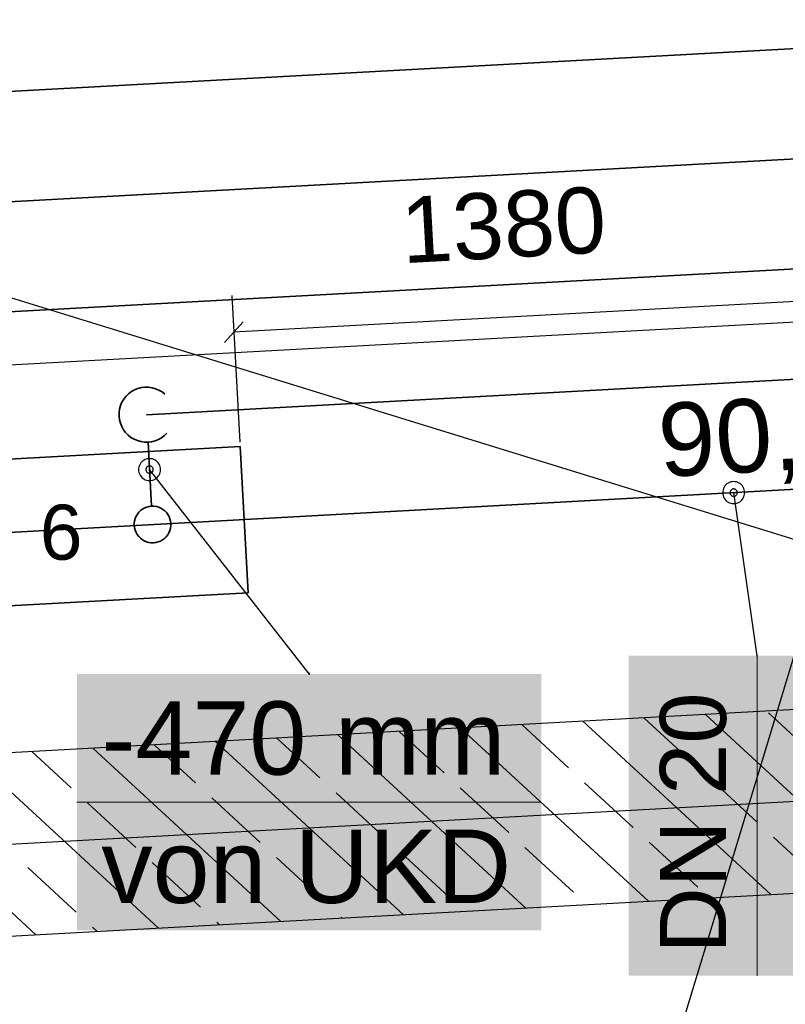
# Model space of a CAD drawing. Extents: x 199 to 1388, y 138 to 979.
# Tile 22 of 155: x 614 to 635, y 389 to 416. Entities that reach past the tile are written whole.
import ezdxf
from ezdxf.lldxf.tags import DXFTag

# ---------------------------------------------------------------- set-up
doc = ezdxf.new("R2010")
doc.units = 0
doc.layers.get('0').update_dxf_attribs({"lineweight": 25})
for name, color, linetype, lineweight, true_color in [('01AFU Allgemein Bemaßung-A07ET47HDI', 7, 'Continuous', 25, 0x848484), ('20 Bodenaufbau - Gefällelinien', 7, 'Continuous', 25, 0x848484), ('20 Innenwände-A07ET47KDI', 7, 'Continuous', 25, 0x848484), ('A-0', 7, 'Continuous', 25, 0x848484), ('H_Ruecklauf', 5, 'STRICHLINIE2', 35, 0x0000ff), ('H_Speisewasser', 4, 'Continuous', 35, 0x00ffff), ('H_Vorlauf', 1, 'Continuous', 35, 0xff0000), ('UPO_Loop2', 140, 'Continuous', 30, 0x00bfff)]:
    doc.layers.add(name, color=color, linetype=linetype, lineweight=lineweight, true_color=true_color)
for name, color, linetype, lineweight in [('02 Raster Gebäude-A07ET47NDI', 7, 'Continuous', 25), ('H_Mass', 7, 'Continuous', 25), ('H_Text', 7, 'Continuous', 25), ('X_Text', 7, 'Continuous', 25)]:
    doc.layers.add(name, color=color, linetype=linetype, lineweight=lineweight)
doc.styles.get("Standard").update_dxf_attribs({"font": 'arial.ttf'})
tags = doc.linetypes.add('Raster-A07ET47ODI', pattern=[0.2, 0.1, -0.05, 0, -0.05]).pattern_tags.tags
tags[10:11] = [DXFTag(74, 4), DXFTag(75, 0), DXFTag(340, '0'), DXFTag(46, 1.0), DXFTag(50, 0.0), DXFTag(44, 0.0), DXFTag(45, 0.0)]
tags[8:9] = [DXFTag(74, 4), DXFTag(75, 0), DXFTag(340, '0'), DXFTag(46, 1.0), DXFTag(50, 0.0), DXFTag(44, 0.0), DXFTag(45, 0.0)]
tags[6:7] = [DXFTag(74, 4), DXFTag(75, 0), DXFTag(340, '0'), DXFTag(46, 1.0), DXFTag(50, 0.0), DXFTag(44, 0.0), DXFTag(45, 0.0)]
tags[4:5] = [DXFTag(74, 4), DXFTag(75, 0), DXFTag(340, '0'), DXFTag(46, 1.0), DXFTag(50, 0.0), DXFTag(44, 0.0), DXFTag(45, 0.0)]
tags = doc.linetypes.add('STRICHLINIE2', pattern=[9.525, 6.35, -3.175]).pattern_tags.tags
tags[6:7] = [DXFTag(74, 4), DXFTag(75, 0), DXFTag(340, '0'), DXFTag(46, 0.0), DXFTag(50, 0.0), DXFTag(44, 0.0), DXFTag(45, 0.0)]
tags[4:5] = [DXFTag(74, 4), DXFTag(75, 0), DXFTag(340, '0'), DXFTag(46, 0.0), DXFTag(50, 0.0), DXFTag(44, 0.0), DXFTag(45, 0.0)]
tags = doc.linetypes.add('Öffnungslinie Tür Fenster-A07ET47JDI', pattern=[0.115, 0.075, -0.04]).pattern_tags.tags
tags[6:7] = [DXFTag(74, 4), DXFTag(75, 0), DXFTag(340, '0'), DXFTag(46, 1.0), DXFTag(50, 0.0), DXFTag(44, 0.0), DXFTag(45, 0.0)]
tags[4:5] = [DXFTag(74, 4), DXFTag(75, 0), DXFTag(340, '0'), DXFTag(46, 1.0), DXFTag(50, 0.0), DXFTag(44, 0.0), DXFTag(45, 0.0)]

# ---------------------------------------------------------------- blocks, each defined once
blk = doc.blocks.new('Referenz-A07ET47ZDI', base_point=(226.995, 158.1))
at = {"layer": '01AFU Allgemein Bemaßung-A07ET47HDI'}
blk.add_line((647.488, 408.026), (516.682, 400.862), dxfattribs=at)
at = {"layer": '02 Raster Gebäude-A07ET47NDI', "linetype": 'Raster-A07ET47ODI', "ltscale": 56.250004}
for p, q in [((596.732, 271.128), (753.131, 786.944)), ((1013.184, 414.973), (326.933, 377.408))]:
    blk.add_line(p, q, dxfattribs=at)
at = {"layer": '20 Bodenaufbau - Gefällelinien', "linetype": 'Öffnungslinie Tür Fenster-A07ET47JDI', "ltscale": 56.250004}
blk.add_line((555.482, 426.055), (648.063, 397.49), dxfattribs=at)
at = {"layer": '20 Innenwände-A07ET47KDI'}
for p, q in [((648.063, 397.49), (517.259, 390.325)), ((635.908, 395.481), (634.584, 396.702)), ((634.647, 391.747), (629.521, 396.474)), ((632.516, 395.344), (631.193, 396.564)), ((637.989, 391.93), (632.862, 396.657)), ((625.734, 395.069), (624.508, 396.2)), ((631.305, 391.564), (626.179, 396.291)), ((629.125, 395.207), (627.85, 396.383)), ((624.621, 391.198), (619.495, 395.925)), ((622.342, 394.932), (621.166, 396.016)), ((627.963, 391.381), (622.837, 396.108)), ((615.56, 394.657), (614.482, 395.65)), ((621.279, 391.015), (616.153, 395.742)), ((618.951, 394.794), (617.824, 395.833)), ((614.595, 390.649), (609.469, 395.376)), ((617.937, 390.832), (612.811, 395.559)), ((634.281, 393.717), (632.957, 394.937)), ((627.498, 393.442), (626.175, 394.662)), ((630.889, 393.58), (629.566, 394.8)), ((620.715, 393.167), (619.392, 394.387)), ((624.107, 393.305), (622.783, 394.525)), ((617.324, 393.03), (616.001, 394.25)), ((636.045, 392.09), (634.722, 393.31)), ((629.263, 391.815), (627.939, 393.035)), ((632.654, 391.953), (631.331, 393.173)), ((622.48, 391.54), (621.157, 392.76)), ((625.871, 391.678), (624.548, 392.898)), ((604.906, 390.118), (648.336, 392.497)), ((615.697, 391.265), (614.374, 392.486)), ((619.089, 391.403), (617.765, 392.623)), ((622.95, 391.107), (622.921, 391.134)), ((616.266, 390.741), (616.138, 390.859)), ((619.608, 390.924), (619.53, 390.996))]:
    blk.add_line(p, q, dxfattribs=at)
at = {"layer": 'A-0', "linetype": 'Continuous', "ltscale": 312.5}
for p, q in [((648.063, 397.49), (521.459, 390.555)), ((520.11, 385.474), (648.336, 392.497))]:
    blk.add_line(p, q, dxfattribs=at)
at = {"layer": '01AFU Allgemein Bemaßung-A07ET47HDI', "linetype": 'ByBlock', "ltscale": 40.625, "insert": (631.523, 405.133), "char_height": 2, "attachment_point": 1, "rotation": 3.1332}
blk.add_mtext('{\\fArial;90,00°}', dxfattribs=at)
blk = doc.blocks.new('Maß-A07ET4C1DI', base_point=(619.745, 404.092))
at = {"color": 0, "linetype": 'ByBlock', "lineweight": -2, "ltscale": 0.25}
for p, q in [((647.403, 409.59), (647.622, 405.596)), ((647.208, 408.312), (647.708, 408.871)), ((647.458, 408.591), (619.995, 407.087)), ((619.941, 408.086), (620.159, 404.092)), ((619.745, 406.808), (620.246, 407.367))]:
    blk.add_line(p, q, dxfattribs=at)
at = {"color": 0, "linetype": 'ByBlock', "lineweight": -2, "ltscale": 0.25, "insert": (624.509, 410.765), "char_height": 1.8, "attachment_point": 1, "rotation": 3.1346}
blk.add_mtext('{\\fArial;1380}', dxfattribs=at)

msp = doc.modelspace()

# ---------------------------------------------------------------- linework, layer by layer
at = {"layer": 'H_Mass'}
for p, q in [((617.406, 403.418), (617.399, 403.38)), ((617.419, 403.455), (617.406, 403.418)), ((617.436, 403.49), (617.419, 403.455)), ((617.458, 403.523), (617.436, 403.49)), ((617.484, 403.553), (617.458, 403.523)), ((617.514, 403.578), (617.484, 403.553)), ((617.546, 403.6), (617.514, 403.578)), ((617.581, 403.618), (617.546, 403.6)), ((617.619, 403.63), (617.581, 403.618)), ((617.626, 403.411), (617.617, 403.401)), ((617.657, 403.638), (617.619, 403.63)), ((617.635, 403.42), (617.626, 403.411)), ((617.646, 403.427), (617.635, 403.42)), ((617.658, 403.433), (617.646, 403.427)), ((617.696, 403.64), (617.657, 403.638)), ((617.67, 403.437), (617.658, 403.433)), ((617.683, 403.44), (617.67, 403.437)), ((617.696, 403.44), (617.683, 403.44)), ((617.735, 403.638), (617.696, 403.64)), ((617.709, 403.44), (617.696, 403.44)), ((617.722, 403.437), (617.709, 403.44)), ((617.735, 403.433), (617.722, 403.437)), ((617.774, 403.63), (617.735, 403.638)), ((617.746, 403.427), (617.735, 403.433)), ((617.757, 403.42), (617.746, 403.427)), ((617.767, 403.411), (617.757, 403.42)), ((617.776, 403.401), (617.767, 403.411)), ((617.811, 403.618), (617.774, 403.63)), ((617.846, 403.6), (617.811, 403.618)), ((617.879, 403.578), (617.846, 403.6)), ((617.908, 403.553), (617.879, 403.578)), ((617.934, 403.523), (617.908, 403.553)), ((617.956, 403.49), (617.934, 403.523)), ((617.973, 403.455), (617.956, 403.49)), ((617.986, 403.418), (617.973, 403.455)), ((617.994, 403.38), (617.986, 403.418)), ((617.399, 403.38), (617.396, 403.34)), ((617.396, 403.34), (617.399, 403.301)), ((617.399, 403.301), (617.406, 403.263)), ((617.406, 403.263), (617.419, 403.226)), ((617.419, 403.226), (617.436, 403.19)), ((617.436, 403.19), (617.458, 403.158)), ((617.458, 403.158), (617.484, 403.128)), ((617.597, 403.353), (617.596, 403.34)), ((617.596, 403.34), (617.597, 403.327)), ((617.6, 403.366), (617.597, 403.353)), ((617.597, 403.327), (617.6, 403.315)), ((617.604, 403.379), (617.6, 403.366)), ((617.6, 403.315), (617.604, 403.302)), ((617.61, 403.39), (617.604, 403.379)), ((617.604, 403.302), (617.61, 403.29)), ((617.617, 403.401), (617.61, 403.39)), ((617.61, 403.29), (617.617, 403.28)), ((617.617, 403.28), (617.626, 403.27)), ((617.626, 403.27), (617.635, 403.261)), ((617.635, 403.261), (617.646, 403.254)), ((617.646, 403.254), (617.658, 403.248)), ((617.658, 403.248), (617.67, 403.244)), ((617.67, 403.244), (617.683, 403.241)), ((617.683, 403.241), (617.696, 403.24)), ((622.048, 397.768), (617.696, 403.34)), ((617.696, 403.24), (617.709, 403.241)), ((617.709, 403.241), (617.722, 403.244)), ((617.722, 403.244), (617.735, 403.248)), ((617.735, 403.248), (617.746, 403.254)), ((617.746, 403.254), (617.757, 403.261)), ((617.757, 403.261), (617.767, 403.27)), ((617.767, 403.27), (617.776, 403.28)), ((617.783, 403.39), (617.776, 403.401)), ((617.776, 403.28), (617.783, 403.29)), ((617.789, 403.379), (617.783, 403.39)), ((617.783, 403.29), (617.789, 403.302)), ((617.793, 403.366), (617.789, 403.379)), ((617.789, 403.302), (617.793, 403.315)), ((617.795, 403.353), (617.793, 403.366)), ((617.793, 403.315), (617.795, 403.327)), ((617.796, 403.34), (617.795, 403.353)), ((617.795, 403.327), (617.796, 403.34)), ((617.908, 403.128), (617.934, 403.158)), ((617.934, 403.158), (617.956, 403.19)), ((617.956, 403.19), (617.973, 403.226)), ((617.973, 403.226), (617.986, 403.263)), ((617.986, 403.263), (617.994, 403.301)), ((617.996, 403.34), (617.994, 403.38)), ((617.994, 403.301), (617.996, 403.34)), ((617.484, 403.128), (617.514, 403.102)), ((617.514, 403.102), (617.546, 403.081)), ((617.546, 403.081), (617.581, 403.063)), ((617.581, 403.063), (617.619, 403.051)), ((617.619, 403.051), (617.657, 403.043)), ((617.657, 403.043), (617.696, 403.04)), ((617.696, 403.04), (617.735, 403.043)), ((617.735, 403.043), (617.774, 403.051)), ((617.774, 403.051), (617.811, 403.063)), ((617.811, 403.063), (617.846, 403.081)), ((617.846, 403.081), (617.879, 403.102)), ((617.879, 403.102), (617.908, 403.128)), ((622.04, 397.773), (622.039, 397.772)), ((622.039, 397.772), (622.039, 397.771)), ((622.039, 397.771), (622.039, 397.77)), ((622.041, 397.774), (622.04, 397.773)), ((622.042, 397.776), (622.041, 397.775)), ((622.041, 397.775), (622.041, 397.774)), ((622.043, 397.777), (622.042, 397.776)), ((622.045, 397.778), (622.043, 397.777)), ((622.046, 397.778), (622.045, 397.778)), ((622.047, 397.778), (622.046, 397.778)), ((622.048, 397.778), (622.047, 397.778)), ((622.05, 397.778), (622.048, 397.778)), ((622.051, 397.778), (622.05, 397.778)), ((622.052, 397.778), (622.051, 397.778)), ((622.053, 397.777), (622.052, 397.778)), ((622.055, 397.776), (622.053, 397.777)), ((622.056, 397.775), (622.055, 397.776)), ((622.056, 397.774), (622.056, 397.775)), ((622.057, 397.773), (622.056, 397.774)), ((622.058, 397.772), (622.057, 397.773)), ((622.058, 397.771), (622.058, 397.772)), ((622.058, 397.77), (622.058, 397.771)), ((622.039, 397.77), (622.038, 397.768)), ((622.038, 397.768), (622.039, 397.767)), ((622.039, 397.767), (622.039, 397.766)), ((622.039, 397.766), (622.039, 397.764)), ((622.039, 397.764), (622.04, 397.763)), ((622.04, 397.763), (622.041, 397.762)), ((622.041, 397.762), (622.041, 397.761)), ((622.041, 397.761), (622.042, 397.76)), ((622.042, 397.76), (622.043, 397.76)), ((622.043, 397.76), (622.045, 397.759)), ((622.045, 397.759), (622.046, 397.759)), ((622.046, 397.759), (622.047, 397.758)), ((622.047, 397.758), (622.048, 397.758)), ((622.048, 397.758), (622.05, 397.758)), ((622.05, 397.758), (622.051, 397.759)), ((622.051, 397.759), (622.052, 397.759)), ((622.052, 397.759), (622.053, 397.76)), ((622.053, 397.76), (622.055, 397.76)), ((622.055, 397.76), (622.056, 397.761)), ((622.056, 397.762), (622.057, 397.763)), ((622.056, 397.761), (622.056, 397.762)), ((622.057, 397.763), (622.058, 397.764)), ((622.058, 397.768), (622.058, 397.77)), ((622.058, 397.767), (622.058, 397.768)), ((622.058, 397.766), (622.058, 397.767)), ((622.058, 397.764), (622.058, 397.766))]:
    msp.add_line(p, q, dxfattribs=at)
at = {"layer": 'H_Mass', "lineweight": 18}
msp.add_line((615.715, 394.268), (628.382, 394.268), dxfattribs=at)
at = {"layer": 'H_Mass', "color": 7, "true_color": 0xffffff}
for points in [[(615.715, 390.768), (628.382, 390.768), (615.715, 397.768)], [(628.382, 390.768), (615.715, 397.768), (628.382, 397.768)]]:
    msp.add_solid(points, dxfattribs=at)
at = {"layer": 'H_Ruecklauf', "ltscale": 0.35}
for p, q in [((608.137, 413.338), (747.933, 420.997)), ((608.465, 407.347), (754.252, 415.319)), ((613.286, 401.597), (654.479, 403.854))]:
    msp.add_line(p, q, dxfattribs=at)
at = {"layer": 'H_Speisewasser', "color": 1, "ltscale": 0.35, "true_color": 0xff0000}
for p, q in [((560.255, 400.697), (620.166, 403.973)), ((620.166, 403.973), (620.385, 399.979)), ((620.385, 399.979), (560.475, 396.703))]:
    msp.add_line(p, q, dxfattribs=at)
at = {"layer": 'H_Text'}
for p, q in [((633.395, 402.894), (633.373, 402.862)), ((633.421, 402.924), (633.395, 402.894)), ((633.45, 402.95), (633.421, 402.924)), ((633.483, 402.972), (633.45, 402.95)), ((633.518, 402.989), (633.483, 402.972)), ((633.555, 403.002), (633.518, 402.989)), ((633.594, 403.009), (633.555, 403.002)), ((633.633, 403.012), (633.594, 403.009)), ((633.672, 403.009), (633.633, 403.012)), ((633.711, 403.002), (633.672, 403.009)), ((633.748, 402.989), (633.711, 403.002)), ((633.783, 402.972), (633.748, 402.989)), ((633.816, 402.95), (633.783, 402.972)), ((633.845, 402.924), (633.816, 402.95)), ((633.871, 402.894), (633.845, 402.924)), ((633.893, 402.862), (633.871, 402.894)), ((633.336, 402.751), (633.333, 402.712)), ((633.333, 402.712), (633.336, 402.673)), ((633.343, 402.789), (633.336, 402.751)), ((633.336, 402.673), (633.343, 402.634)), ((633.356, 402.827), (633.343, 402.789)), ((633.343, 402.634), (633.356, 402.597)), ((633.373, 402.862), (633.356, 402.827)), ((633.534, 402.725), (633.533, 402.712)), ((633.533, 402.712), (633.534, 402.699)), ((633.536, 402.738), (633.534, 402.725)), ((633.534, 402.699), (633.536, 402.686)), ((633.541, 402.75), (633.536, 402.738)), ((633.536, 402.686), (633.541, 402.673)), ((633.546, 402.762), (633.541, 402.75)), ((633.541, 402.673), (633.546, 402.662)), ((633.554, 402.773), (633.546, 402.762)), ((633.546, 402.662), (633.554, 402.651)), ((633.562, 402.782), (633.554, 402.773)), ((633.554, 402.651), (633.562, 402.641)), ((633.572, 402.791), (633.562, 402.782)), ((633.562, 402.641), (633.572, 402.632)), ((633.583, 402.798), (633.572, 402.791)), ((633.572, 402.632), (633.583, 402.625)), ((633.595, 402.804), (633.583, 402.798)), ((633.583, 402.625), (633.595, 402.619)), ((633.607, 402.808), (633.595, 402.804)), ((633.595, 402.619), (633.607, 402.615)), ((633.62, 402.811), (633.607, 402.808)), ((633.607, 402.615), (633.62, 402.613)), ((633.633, 402.812), (633.62, 402.811)), ((633.62, 402.613), (633.633, 402.612)), ((633.646, 402.811), (633.633, 402.812)), ((634.272, 398.262), (633.633, 402.712)), ((633.633, 402.612), (633.646, 402.613)), ((633.659, 402.808), (633.646, 402.811)), ((633.646, 402.613), (633.659, 402.615)), ((633.671, 402.804), (633.659, 402.808)), ((633.659, 402.615), (633.671, 402.619)), ((633.683, 402.798), (633.671, 402.804)), ((633.671, 402.619), (633.683, 402.625)), ((633.694, 402.791), (633.683, 402.798)), ((633.683, 402.625), (633.694, 402.632)), ((633.704, 402.782), (633.694, 402.791)), ((633.694, 402.632), (633.704, 402.641)), ((633.712, 402.773), (633.704, 402.782)), ((633.704, 402.641), (633.712, 402.651)), ((633.72, 402.762), (633.712, 402.773)), ((633.712, 402.651), (633.72, 402.662)), ((633.725, 402.75), (633.72, 402.762)), ((633.72, 402.662), (633.725, 402.673)), ((633.73, 402.738), (633.725, 402.75)), ((633.725, 402.673), (633.73, 402.686)), ((633.732, 402.725), (633.73, 402.738)), ((633.73, 402.686), (633.732, 402.699)), ((633.733, 402.712), (633.732, 402.725)), ((633.732, 402.699), (633.733, 402.712)), ((633.91, 402.827), (633.893, 402.862)), ((633.923, 402.789), (633.91, 402.827)), ((633.91, 402.597), (633.923, 402.634)), ((633.93, 402.751), (633.923, 402.789)), ((633.923, 402.634), (633.93, 402.673)), ((633.933, 402.712), (633.93, 402.751)), ((633.93, 402.673), (633.933, 402.712)), ((633.356, 402.597), (633.373, 402.562)), ((633.373, 402.562), (633.395, 402.529)), ((633.395, 402.529), (633.421, 402.5)), ((633.421, 402.5), (633.45, 402.474)), ((633.45, 402.474), (633.483, 402.452)), ((633.483, 402.452), (633.518, 402.435)), ((633.518, 402.435), (633.555, 402.422)), ((633.555, 402.422), (633.594, 402.414)), ((633.594, 402.414), (633.633, 402.412)), ((633.633, 402.412), (633.672, 402.414)), ((633.672, 402.414), (633.711, 402.422)), ((633.711, 402.422), (633.748, 402.435)), ((633.748, 402.435), (633.783, 402.452)), ((633.783, 402.452), (633.816, 402.474)), ((633.816, 402.474), (633.845, 402.5)), ((633.845, 402.5), (633.871, 402.529)), ((633.871, 402.529), (633.893, 402.562)), ((633.893, 402.562), (633.91, 402.597)), ((634.263, 398.265), (634.262, 398.264)), ((634.262, 398.264), (634.262, 398.263)), ((634.262, 398.263), (634.262, 398.262)), ((634.262, 398.262), (634.262, 398.26)), ((634.262, 398.26), (634.262, 398.259)), ((634.262, 398.259), (634.263, 398.258)), ((634.264, 398.268), (634.263, 398.267)), ((634.263, 398.267), (634.263, 398.265)), ((634.263, 398.258), (634.263, 398.257)), ((634.263, 398.257), (634.264, 398.255)), ((634.265, 398.269), (634.264, 398.268)), ((634.264, 398.255), (634.265, 398.254)), ((634.266, 398.269), (634.265, 398.269)), ((634.265, 398.254), (634.266, 398.254)), ((634.267, 398.27), (634.266, 398.269)), ((634.266, 398.254), (634.267, 398.253)), ((634.268, 398.271), (634.267, 398.27)), ((634.267, 398.253), (634.268, 398.252)), ((634.269, 398.271), (634.268, 398.271)), ((634.268, 398.252), (634.269, 398.252)), ((634.271, 398.271), (634.269, 398.271)), ((634.269, 398.252), (634.271, 398.252)), ((634.272, 398.272), (634.271, 398.271)), ((634.271, 398.252), (634.272, 398.252)), ((634.273, 398.271), (634.272, 398.272)), ((634.272, 398.252), (634.273, 398.252)), ((634.274, 398.271), (634.273, 398.271)), ((634.273, 398.252), (634.274, 398.252)), ((634.276, 398.271), (634.274, 398.271)), ((634.274, 398.252), (634.276, 398.252)), ((634.277, 398.27), (634.276, 398.271)), ((634.276, 398.252), (634.277, 398.253)), ((634.278, 398.269), (634.277, 398.27)), ((634.277, 398.253), (634.278, 398.254)), ((634.279, 398.269), (634.278, 398.269)), ((634.278, 398.254), (634.279, 398.254)), ((634.28, 398.268), (634.279, 398.269)), ((634.279, 398.254), (634.28, 398.255)), ((634.281, 398.267), (634.28, 398.268)), ((634.28, 398.255), (634.281, 398.257)), ((634.281, 398.265), (634.281, 398.267)), ((634.282, 398.264), (634.281, 398.265)), ((634.281, 398.258), (634.282, 398.259)), ((634.281, 398.257), (634.281, 398.258)), ((634.282, 398.263), (634.282, 398.264)), ((634.282, 398.262), (634.282, 398.263)), ((634.282, 398.26), (634.282, 398.262)), ((634.282, 398.259), (634.282, 398.26))]:
    msp.add_line(p, q, dxfattribs=at)
at = {"layer": 'H_Text', "lineweight": 18}
msp.add_line((634.272, 389.534), (634.272, 398.262), dxfattribs=at)
at = {"layer": 'H_Text', "color": 7, "true_color": 0xffffff}
for points in [[(630.772, 389.534), (637.772, 389.534), (630.772, 398.262)], [(637.772, 389.534), (630.772, 398.262), (637.772, 398.262)]]:
    msp.add_solid(points, dxfattribs=at)
at = {"layer": 'H_Vorlauf'}
for p, q in [((608.301, 410.342), (751.091, 418.15)), ((617.613, 404.838), (653.567, 406.808)), ((617.475, 405.575), (617.38, 405.551)), ((617.572, 405.587), (617.475, 405.575)), ((617.671, 405.586), (617.572, 405.587)), ((617.768, 405.572), (617.671, 405.586)), ((617.862, 405.546), (617.768, 405.572)), ((617.055, 405.339), (616.994, 405.262)), ((617.125, 405.407), (617.055, 405.339)), ((617.204, 405.466), (617.125, 405.407)), ((617.289, 405.514), (617.204, 405.466)), ((617.38, 405.551), (617.289, 405.514)), ((617.952, 405.507), (617.862, 405.546)), ((618.037, 405.457), (617.952, 405.507)), ((618.114, 405.397), (618.037, 405.457)), ((616.906, 405.087), (616.88, 404.992)), ((616.944, 405.177), (616.906, 405.087)), ((616.994, 405.262), (616.944, 405.177)), ((616.866, 404.895), (616.865, 404.797)), ((616.865, 404.797), (616.876, 404.7)), ((616.88, 404.992), (616.866, 404.895)), ((616.876, 404.7), (616.901, 404.605)), ((616.901, 404.605), (616.937, 404.514)), ((616.937, 404.514), (616.985, 404.428)), ((616.985, 404.428), (617.044, 404.35)), ((617.044, 404.35), (617.113, 404.28)), ((617.113, 404.28), (617.19, 404.219)), ((617.19, 404.219), (617.275, 404.169)), ((618.023, 404.21), (618.102, 404.269)), ((618.102, 404.269), (618.172, 404.338)), ((617.275, 404.169), (617.365, 404.131)), ((617.365, 404.131), (617.459, 404.104)), ((617.459, 404.104), (617.556, 404.09)), ((617.556, 404.09), (617.655, 404.089)), ((617.655, 404.089), (617.752, 404.101)), ((617.751, 402.341), (617.655, 404.089)), ((617.752, 404.101), (617.847, 404.126)), ((617.847, 404.126), (617.938, 404.162)), ((617.938, 404.162), (618.023, 404.21)), ((617.752, 402.341), (617.687, 402.333)), ((617.817, 402.341), (617.752, 402.341)), ((617.882, 402.331), (617.817, 402.341)), ((617.333, 402.068), (617.307, 402.008)), ((617.366, 402.124), (617.333, 402.068)), ((617.407, 402.176), (617.366, 402.124)), ((617.453, 402.221), (617.407, 402.176)), ((617.506, 402.261), (617.453, 402.221)), ((617.563, 402.293), (617.506, 402.261)), ((617.623, 402.317), (617.563, 402.293)), ((617.687, 402.333), (617.623, 402.317)), ((617.945, 402.314), (617.882, 402.331)), ((618.005, 402.288), (617.945, 402.314)), ((618.061, 402.255), (618.005, 402.288)), ((618.113, 402.214), (618.061, 402.255)), ((618.158, 402.168), (618.113, 402.214)), ((618.198, 402.115), (618.158, 402.168)), ((618.23, 402.058), (618.198, 402.115)), ((617.281, 401.88), (617.28, 401.815)), ((617.28, 401.815), (617.288, 401.75)), ((617.29, 401.945), (617.281, 401.88)), ((617.307, 402.008), (617.29, 401.945)), ((618.254, 401.998), (618.23, 402.058)), ((618.27, 401.934), (618.254, 401.998)), ((618.268, 401.739), (618.278, 401.804)), ((618.278, 401.869), (618.27, 401.934)), ((618.278, 401.804), (618.278, 401.869)), ((617.288, 401.75), (617.304, 401.686)), ((617.304, 401.686), (617.328, 401.626)), ((617.328, 401.626), (617.36, 401.569)), ((617.36, 401.569), (617.4, 401.516)), ((618.151, 401.508), (618.192, 401.56)), ((618.192, 401.56), (618.225, 401.616)), ((618.225, 401.616), (618.251, 401.676)), ((618.251, 401.676), (618.268, 401.739)), ((617.4, 401.516), (617.445, 401.47)), ((617.445, 401.47), (617.497, 401.429)), ((617.497, 401.429), (617.553, 401.396)), ((617.553, 401.396), (617.613, 401.37)), ((617.613, 401.37), (617.676, 401.353)), ((617.676, 401.353), (617.741, 401.344)), ((617.741, 401.344), (617.806, 401.343)), ((617.806, 401.343), (617.871, 401.351)), ((617.871, 401.351), (617.935, 401.367)), ((617.935, 401.367), (617.995, 401.391)), ((617.995, 401.391), (618.052, 401.423)), ((618.052, 401.423), (618.105, 401.463)), ((618.105, 401.463), (618.151, 401.508))]:
    msp.add_line(p, q, dxfattribs=at)

# ---------------------------------------------------------------- block references
at = {"layer": 'H_Mass', "ltscale": 0.25}
msp.add_blockref('Maß-A07ET4C1DI', (619.745, 404.092), dxfattribs=at)
at = {"layer": 'UPO_Loop2', "color": 219, "lineweight": 80, "ltscale": 4000.00006, "true_color": 0x642165}
msp.add_blockref('Referenz-A07ET47ZDI', (226.995, 158.1), dxfattribs=at)

# ---------------------------------------------------------------- texts
at = {"layer": 'H_Mass', "char_height": 2, "attachment_point": 1}
for s, insert in [('{\\fArial;-470 mm}', (616.382, 397.018)), ('{\\fArial;von UKD}', (616.382, 393.518))]:
    msp.add_mtext(s, dxfattribs=dict(at, insert=insert))
at = {"layer": 'H_Text', "insert": (631.622, 390.134), "char_height": 1.8, "attachment_point": 1, "rotation": 90}
msp.add_mtext('{\\fArial;DN 20}', dxfattribs=at)
at = {"layer": 'X_Text', "ltscale": 0.25, "insert": (614.702, 402.383), "char_height": 1.5, "attachment_point": 1}
msp.add_mtext('{\\fArial;6}', dxfattribs=at)

doc.saveas('drawing.dxf')
